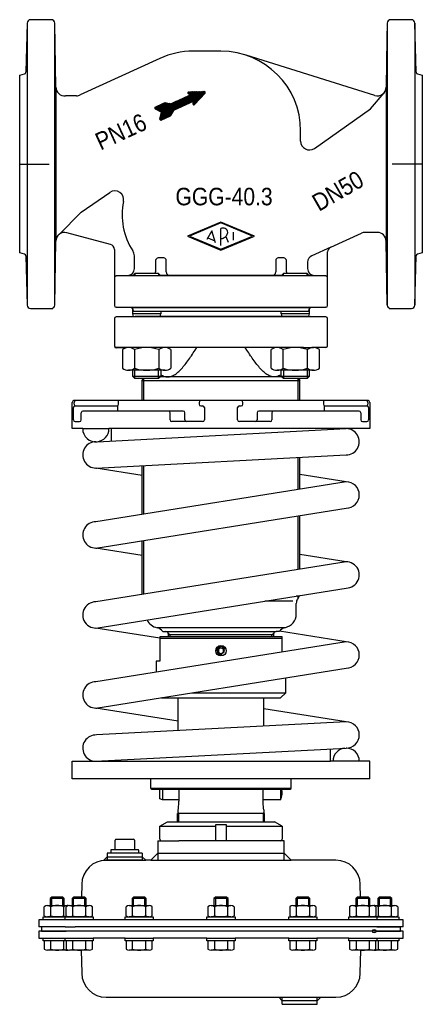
# Model space of a CAD drawing. Extents: x 300 to 530, y 717 to 1279.
import ezdxf
from ezdxf.enums import TextEntityAlignment as Align

# ---------------------------------------------------------------- set-up
doc = ezdxf.new("R2010")
doc.units = 0
doc.layers.get('0').update_dxf_attribs({"linetype": 'CONTINUOUS'})

# ---------------------------------------------------------------- blocks, each defined once
blk = doc.blocks.new('*X0')
at = {"color": 7}
for p, q in [((403.51, 1234.82), (396, 1237.6)), ((403.62, 1234.94), (396.2, 1237.69)), ((403.73, 1235.06), (396.59, 1237.71)), ((403.84, 1235.18), (396.99, 1237.72)), ((403.95, 1235.3), (397.39, 1237.73)), ((404.06, 1235.42), (397.79, 1237.74)), ((404.17, 1235.54), (398.19, 1237.75)), ((404.28, 1235.66), (398.6, 1237.76)), ((404.38, 1235.78), (399, 1237.77)), ((404.49, 1235.9), (399.4, 1237.79)), ((404.6, 1236.02), (399.8, 1237.8)), ((404.71, 1236.14), (400.2, 1237.81)), ((404.82, 1236.26), (400.6, 1237.82)), ((404.93, 1236.38), (401, 1237.83)), ((405.04, 1236.5), (401.4, 1237.84)), ((405.15, 1236.61), (401.81, 1237.85)), ((405.25, 1236.73), (402.21, 1237.86)), ((405.36, 1236.85), (402.61, 1237.88)), ((405.47, 1236.97), (403.01, 1237.89)), ((405.58, 1237.09), (403.41, 1237.9)), ((405.67, 1237.22), (403.81, 1237.91)), ((405.72, 1237.36), (404.21, 1237.92)), ((405.72, 1237.52), (404.61, 1237.93)), ((405.66, 1237.71), (405.02, 1237.94)), ((393.73, 1229.97), (388.43, 1231.93)), ((393.92, 1230.06), (388.62, 1232.02)), ((394.11, 1230.15), (388.81, 1232.11)), ((394.31, 1230.23), (389, 1232.2)), ((394.5, 1230.32), (389.2, 1232.29)), ((394.69, 1230.41), (389.39, 1232.38)), ((394.89, 1230.5), (389.58, 1232.47)), ((395.08, 1230.59), (389.77, 1232.55)), ((395.27, 1230.68), (389.97, 1232.64)), ((395.46, 1230.76), (390.16, 1232.73)), ((395.66, 1230.85), (390.35, 1232.82)), ((395.85, 1230.94), (390.55, 1232.91)), ((396.04, 1231.03), (390.74, 1233)), ((396.24, 1231.12), (390.93, 1233.09)), ((396.43, 1231.21), (391.12, 1233.17)), ((396.62, 1231.3), (391.32, 1233.26)), ((396.81, 1231.38), (391.51, 1233.35)), ((397.01, 1231.47), (391.7, 1233.44)), ((397.2, 1231.56), (391.9, 1233.53)), ((397.39, 1231.65), (392.09, 1233.62)), ((397.58, 1231.74), (392.28, 1233.7)), ((397.78, 1231.83), (392.47, 1233.79)), ((397.97, 1231.92), (392.67, 1233.88)), ((398.16, 1232), (392.86, 1233.97)), ((398.36, 1232.09), (393.05, 1234.06)), ((398.55, 1232.18), (393.24, 1234.15)), ((398.74, 1232.27), (393.44, 1234.24)), ((400.68, 1231.71), (393.63, 1234.32)), ((400.79, 1231.83), (393.82, 1234.41)), ((400.9, 1231.95), (394.02, 1234.5)), ((401.01, 1232.07), (394.21, 1234.59)), ((401.12, 1232.19), (394.4, 1234.68)), ((401.23, 1232.31), (394.59, 1234.77)), ((401.34, 1232.43), (394.79, 1234.86)), ((401.45, 1232.55), (394.98, 1234.94)), ((401.56, 1232.67), (395.17, 1235.03)), ((401.66, 1232.79), (395.37, 1235.12)), ((401.77, 1232.91), (395.56, 1235.21)), ((401.88, 1233.03), (395.75, 1235.3)), ((403.19, 1234.46), (395.79, 1237.2)), ((403.3, 1234.58), (395.82, 1237.35)), ((403.08, 1234.34), (395.82, 1237.03)), ((403.4, 1234.7), (395.89, 1237.49)), ((401.99, 1233.15), (395.94, 1235.39)), ((402.97, 1234.22), (395.97, 1236.82)), ((402.1, 1233.26), (396.14, 1235.48)), ((402.21, 1233.38), (396.33, 1235.56)), ((402.86, 1234.1), (396.44, 1236.48)), ((402.32, 1233.5), (396.52, 1235.65)), ((402.43, 1233.62), (396.71, 1235.74)), ((402.53, 1233.74), (396.91, 1235.83)), ((402.75, 1233.98), (396.92, 1236.14)), ((402.64, 1233.86), (397.1, 1235.92)), ((400.36, 1231.35), (398.82, 1231.92)), ((400.47, 1231.47), (398.83, 1232.08)), ((400.58, 1231.59), (398.85, 1232.23)), ((386.46, 1224.98), (376.91, 1228.52)), ((386.54, 1225.11), (376.93, 1228.68)), ((386.38, 1224.85), (376.94, 1228.35)), ((386.63, 1225.24), (377, 1228.81)), ((386.3, 1224.72), (377.1, 1228.13)), ((386.71, 1225.37), (377.11, 1228.93)), ((386.79, 1225.5), (377.29, 1229.02)), ((386.87, 1225.63), (377.48, 1229.11)), ((386.95, 1225.76), (377.68, 1229.2)), ((387.03, 1225.89), (377.87, 1229.29)), ((386.22, 1224.59), (377.99, 1227.64)), ((387.11, 1226.02), (378.06, 1229.38)), ((387.19, 1226.15), (378.25, 1229.47)), ((387.27, 1226.28), (378.45, 1229.55)), ((387.35, 1226.41), (378.64, 1229.64)), ((387.43, 1226.54), (378.83, 1229.73)), ((386.14, 1224.46), (378.92, 1227.14)), ((387.51, 1226.68), (379.03, 1229.82)), ((387.59, 1226.81), (379.22, 1229.91)), ((387.67, 1226.94), (379.41, 1230)), ((387.75, 1227.07), (379.6, 1230.08)), ((387.83, 1227.2), (379.8, 1230.17)), ((386.06, 1224.33), (379.85, 1226.63)), ((387.95, 1227.31), (379.99, 1230.26)), ((388.14, 1227.4), (380.18, 1230.35)), ((388.33, 1227.49), (380.38, 1230.44)), ((388.52, 1227.58), (380.57, 1230.53)), ((388.72, 1227.67), (380.76, 1230.62)), ((388.91, 1227.76), (380.95, 1230.7)), ((389.1, 1227.84), (381.15, 1230.79)), ((389.3, 1227.93), (381.34, 1230.88)), ((389.49, 1228.02), (381.53, 1230.97)), ((389.68, 1228.11), (381.72, 1231.06)), ((389.87, 1228.2), (381.92, 1231.15)), ((390.07, 1228.29), (382.11, 1231.24)), ((390.26, 1228.37), (382.3, 1231.32)), ((390.45, 1228.46), (382.5, 1231.41)), ((390.64, 1228.55), (382.79, 1231.46)), ((390.84, 1228.64), (383.55, 1231.34)), ((391.03, 1228.73), (384.3, 1231.22)), ((391.22, 1228.82), (385.06, 1231.1)), ((391.42, 1228.91), (385.81, 1230.98)), ((391.61, 1228.99), (386.3, 1230.96)), ((391.8, 1229.08), (386.5, 1231.05)), ((391.99, 1229.17), (386.69, 1231.14)), ((392.19, 1229.26), (386.88, 1231.23)), ((392.38, 1229.35), (387.08, 1231.31)), ((392.57, 1229.44), (387.27, 1231.4)), ((392.77, 1229.53), (387.46, 1231.49)), ((392.96, 1229.61), (387.65, 1231.58)), ((393.15, 1229.7), (387.85, 1231.67)), ((393.34, 1229.79), (388.04, 1231.76)), ((393.54, 1229.88), (388.23, 1231.85)), ((399.6, 1230.51), (398.72, 1230.84)), ((399.71, 1230.63), (398.73, 1230.99)), ((399.81, 1230.75), (398.74, 1231.15)), ((399.46, 1230.4), (398.74, 1230.67)), ((399.92, 1230.87), (398.76, 1231.3)), ((400.03, 1230.99), (398.77, 1231.46)), ((400.14, 1231.11), (398.79, 1231.61)), ((400.25, 1231.23), (398.8, 1231.77)), ((399.21, 1230.34), (398.89, 1230.45)), ((380.77, 1221.82), (379.83, 1222.16)), ((380.96, 1221.9), (379.85, 1222.31)), ((380.57, 1221.73), (379.86, 1221.99)), ((381.15, 1221.99), (379.88, 1222.46)), ((381.34, 1222.08), (379.91, 1222.61)), ((381.54, 1222.17), (379.95, 1222.76)), ((381.73, 1222.26), (379.98, 1222.91)), ((381.92, 1222.35), (380.01, 1223.06)), ((380.31, 1221.67), (380.02, 1221.77)), ((382.12, 1222.44), (380.04, 1223.2)), ((382.31, 1222.52), (380.08, 1223.35)), ((382.5, 1222.61), (380.11, 1223.5)), ((382.69, 1222.7), (380.14, 1223.65)), ((382.89, 1222.79), (380.17, 1223.8)), ((383.08, 1222.88), (380.2, 1223.94)), ((383.27, 1222.97), (380.24, 1224.09)), ((383.46, 1223.05), (380.27, 1224.24)), ((383.66, 1223.14), (380.3, 1224.39)), ((383.85, 1223.23), (380.33, 1224.54)), ((384.04, 1223.32), (380.36, 1224.68)), ((384.24, 1223.41), (380.4, 1224.83)), ((384.43, 1223.5), (380.43, 1224.98)), ((384.62, 1223.59), (380.46, 1225.13)), ((384.81, 1223.67), (380.49, 1225.28)), ((385.01, 1223.76), (380.52, 1225.42)), ((385.2, 1223.85), (380.56, 1225.57)), ((385.39, 1223.94), (380.59, 1225.72)), ((385.59, 1224.03), (380.62, 1225.87)), ((385.78, 1224.12), (380.65, 1226.02)), ((385.95, 1224.21), (380.68, 1226.17))]:
    blk.add_line(p, q, dxfattribs=at)
blk = doc.blocks.new('DMA160', base_point=(323.92, 1536.45))
at = {"color": 7}
for p, q in [((379.85, 818.32), (384.22, 820.84)), ((379.85, 818.32), (411.72, 818.32)), ((379.85, 810.84), (379.85, 818.32)), ((384.22, 820.84), (445.22, 820.84)), ((411.72, 809.84), (411.72, 819.34)), ((411.72, 819.34), (417.72, 819.34)), ((417.72, 819.34), (417.72, 809.84)), ((417.72, 818.32), (449.59, 818.32)), ((449.59, 818.32), (445.22, 820.84)), ((449.59, 818.32), (449.59, 810.84)), ((354.22, 804.84), (354.22, 810.34)), ((354.72, 810.84), (364.72, 810.84)), ((365.22, 810.34), (365.22, 804.84)), ((367.22, 804.84), (352.22, 804.84)), ((378.72, 809.84), (380.85, 809.84)), ((378.72, 809.84), (378.72, 798.84)), ((380.85, 809.84), (390.67, 809.84)), ((411.72, 809.84), (390.67, 809.84)), ((417.72, 809.84), (411.72, 809.84)), ((448.59, 809.84), (417.72, 809.84)), ((450.72, 809.84), (448.59, 809.84)), ((450.72, 798.84), (450.72, 809.84)), ((349.72, 800.84), (347.72, 798.84)), ((347.72, 798.84), (349.14, 798.84)), ((369.72, 798.84), (349.14, 798.84)), ((349.14, 798.84), (349.72, 798.84)), ((351.72, 802.84), (349.72, 802.84)), ((349.72, 802.84), (349.72, 798.84)), ((349.72, 800.84), (369.72, 800.84)), ((349.72, 798.84), (369.72, 798.84)), ((351.72, 804.34), (351.72, 802.84)), ((367.72, 802.84), (351.72, 802.84)), ((367.72, 802.84), (367.72, 804.34)), ((369.72, 802.84), (367.72, 802.84)), ((369.72, 802.84), (369.72, 798.84)), ((369.72, 800.84), (371.72, 798.84)), ((369.72, 798.84), (371.72, 798.84)), ((374.72, 798.84), (371.72, 798.84)), ((378.72, 802.84), (374.72, 798.84)), ((374.72, 798.84), (378.72, 798.84)), ((378.72, 802.84), (450.72, 802.84)), ((378.72, 798.84), (450.72, 798.84)), ((454.72, 798.84), (450.72, 802.84)), ((450.72, 798.84), (454.72, 798.84)), ((480.3, 798.84), (454.72, 798.84)), ((335.14, 785.09), (335.01, 777.74)), ((494.43, 777.74), (494.3, 785.09)), ((318.02, 777.74), (317.22, 776.94)), ((325.22, 776.94), (317.22, 776.94)), ((317.22, 776.94), (317.22, 772.95)), ((318.02, 772.95), (318.02, 777.74)), ((324.42, 777.74), (318.02, 777.74)), ((324.42, 772.95), (324.42, 777.74)), ((325.22, 776.94), (324.42, 777.74)), ((325.22, 772.95), (325.22, 776.94)), ((330.55, 777.74), (329.75, 776.94)), ((329.75, 776.94), (329.75, 772.95)), ((337.75, 776.94), (329.75, 776.94)), ((330.55, 772.95), (330.55, 777.74)), ((336.95, 777.74), (330.55, 777.74)), ((336.95, 772.95), (336.95, 777.74)), ((337.75, 776.94), (336.95, 777.74)), ((337.75, 772.95), (337.75, 776.94)), ((364.77, 777.74), (363.97, 776.94)), ((371.97, 776.94), (363.97, 776.94)), ((363.97, 776.94), (363.97, 772.95)), ((364.77, 772.95), (364.77, 777.74)), ((371.17, 777.74), (364.77, 777.74)), ((371.17, 772.95), (371.17, 777.74)), ((371.97, 776.94), (371.17, 777.74)), ((371.97, 772.95), (371.97, 776.94)), ((411.52, 777.74), (410.72, 776.94)), ((410.72, 776.94), (410.72, 772.95)), ((418.72, 776.94), (410.72, 776.94)), ((411.52, 777.74), (411.52, 772.95)), ((417.92, 777.74), (411.52, 777.74)), ((417.92, 777.74), (417.92, 772.95)), ((418.72, 776.94), (417.92, 777.74)), ((418.72, 772.95), (418.72, 776.94)), ((458.27, 777.74), (457.47, 776.94)), ((465.47, 776.94), (457.47, 776.94)), ((457.47, 776.94), (457.47, 772.95)), ((464.67, 777.74), (458.27, 777.74)), ((458.27, 777.74), (458.27, 772.95)), ((465.47, 776.94), (464.67, 777.74)), ((464.67, 777.74), (464.67, 772.95)), ((465.47, 772.95), (465.47, 776.94)), ((492.49, 777.74), (491.69, 776.94)), ((491.69, 776.94), (491.69, 772.95)), ((499.69, 776.94), (491.69, 776.94)), ((492.49, 777.74), (492.49, 772.95)), ((498.89, 777.74), (492.49, 777.74)), ((498.89, 777.74), (498.89, 772.95)), ((499.69, 776.94), (498.89, 777.74)), ((499.69, 772.95), (499.69, 776.94)), ((505.02, 777.74), (504.22, 776.94)), ((512.22, 776.94), (504.22, 776.94)), ((504.22, 776.94), (504.22, 772.95)), ((511.42, 777.74), (505.02, 777.74)), ((505.02, 777.74), (505.02, 772.95)), ((512.22, 776.94), (511.42, 777.74)), ((511.42, 777.74), (511.42, 772.95)), ((512.22, 772.95), (512.22, 776.94)), ((313.71, 767.11), (313.71, 772.28)), ((315.59, 772.95), (317.22, 772.95)), ((317.22, 772.95), (318.02, 772.95)), ((317.47, 767.11), (317.47, 772.28)), ((318.02, 772.95), (324.42, 772.95)), ((324.42, 772.95), (325.22, 772.95)), ((324.97, 767.11), (324.97, 772.28)), ((325.22, 772.95), (326.85, 772.95)), ((326.24, 767.11), (326.24, 772.28)), ((328.12, 772.95), (329.75, 772.95)), ((329.75, 772.95), (330.55, 772.95)), ((329.99, 767.11), (329.99, 772.28)), ((330.55, 772.95), (336.95, 772.95)), ((336.95, 772.95), (337.75, 772.95)), ((337.5, 767.11), (337.5, 772.28)), ((337.75, 772.95), (339.38, 772.95)), ((341.25, 767.11), (341.25, 772.28)), ((360.46, 767.11), (360.46, 772.28)), ((362.34, 772.95), (363.97, 772.95)), ((363.97, 772.95), (364.77, 772.95)), ((364.22, 767.11), (364.22, 772.28)), ((364.77, 772.95), (371.17, 772.95)), ((371.17, 772.95), (371.97, 772.95)), ((371.72, 767.11), (371.72, 772.28)), ((371.97, 772.95), (373.6, 772.95)), ((375.48, 767.11), (375.48, 772.28)), ((407.21, 772.28), (407.21, 767.11)), ((409.09, 772.95), (410.72, 772.95)), ((410.72, 772.95), (411.52, 772.95)), ((410.97, 772.28), (410.97, 767.11)), ((411.52, 772.95), (417.92, 772.95)), ((417.92, 772.95), (418.72, 772.95)), ((418.47, 772.28), (418.47, 767.11)), ((418.72, 772.95), (420.35, 772.95)), ((422.23, 772.28), (422.23, 767.11)), ((453.96, 772.28), (453.96, 767.11)), ((455.84, 772.95), (457.47, 772.95)), ((457.47, 772.95), (458.27, 772.95)), ((457.72, 772.28), (457.72, 767.11)), ((458.27, 772.95), (464.67, 772.95)), ((464.67, 772.95), (465.47, 772.95)), ((465.22, 772.28), (465.22, 767.11)), ((465.47, 772.95), (467.1, 772.95)), ((468.98, 772.28), (468.98, 767.11)), ((488.19, 772.28), (488.19, 767.11)), ((490.06, 772.95), (491.69, 772.95)), ((491.69, 772.95), (492.49, 772.95)), ((491.94, 772.28), (491.94, 767.11)), ((492.49, 772.95), (498.89, 772.95)), ((498.89, 772.95), (499.69, 772.95)), ((499.45, 772.28), (499.45, 767.11)), ((499.69, 772.95), (501.32, 772.95)), ((502.59, 772.95), (504.22, 772.95)), ((503.2, 772.28), (503.2, 767.11)), ((504.22, 772.95), (505.02, 772.95)), ((504.47, 772.28), (504.47, 767.11)), ((505.02, 772.95), (511.42, 772.95)), ((511.42, 772.95), (512.22, 772.95)), ((511.97, 772.28), (511.97, 767.11)), ((512.22, 772.95), (513.85, 772.95)), ((515.73, 772.28), (515.73, 767.11)), ((313.22, 766.45), (313.71, 766.45)), ((313.22, 764.85), (313.22, 766.45)), ((313.71, 766.45), (325.75, 766.45)), ((325.72, 766.45), (315.59, 766.45)), ((331.76, 766.45), (325.72, 766.45)), ((326.85, 766.45), (325.72, 766.45)), ((325.75, 766.45), (326.24, 766.45)), ((325.75, 764.85), (325.75, 766.45)), ((326.24, 766.45), (329.22, 766.45)), ((326.24, 766.45), (328.73, 766.45)), ((339.38, 766.45), (328.12, 766.45)), ((329.22, 766.45), (331.76, 766.45)), ((329.75, 766.45), (329.75, 766.45)), ((330.55, 766.45), (330.55, 766.45)), ((331.76, 766.45), (337.75, 766.45)), ((336.95, 766.45), (336.95, 766.45)), ((337.75, 766.45), (337.75, 766.45)), ((337.75, 766.45), (337.95, 766.45)), ((337.95, 766.45), (341.75, 766.45)), ((337.95, 766.45), (341.25, 766.45)), ((341.75, 766.45), (341.75, 764.85)), ((359.97, 766.45), (360.46, 766.45)), ((359.97, 764.85), (359.97, 766.45)), ((360.46, 766.45), (371.97, 766.45)), ((373.6, 766.45), (362.34, 766.45)), ((363.97, 766.45), (363.97, 766.45)), ((364.77, 766.45), (364.77, 766.45)), ((371.17, 766.45), (371.17, 766.45)), ((371.97, 766.45), (371.97, 766.45)), ((371.97, 766.45), (372.17, 766.45)), ((372.17, 766.45), (375.97, 766.45)), ((372.17, 766.45), (375.48, 766.45)), ((375.97, 766.45), (375.97, 764.85)), ((406.72, 766.45), (410.52, 766.45)), ((406.72, 764.85), (406.72, 766.45)), ((407.21, 766.45), (410.52, 766.45)), ((420.35, 766.45), (409.09, 766.45)), ((410.52, 766.45), (410.72, 766.45)), ((410.72, 766.45), (410.72, 766.45)), ((410.72, 766.45), (422.23, 766.45)), ((411.52, 766.45), (411.52, 766.45)), ((417.92, 766.45), (417.92, 766.45)), ((418.72, 766.45), (418.72, 766.45)), ((422.23, 766.45), (422.72, 766.45)), ((422.72, 766.45), (422.72, 764.85)), ((453.47, 766.45), (457.27, 766.45)), ((453.47, 764.85), (453.47, 766.45)), ((453.96, 766.45), (457.27, 766.45)), ((467.1, 766.45), (455.84, 766.45)), ((457.27, 766.45), (457.47, 766.45)), ((457.47, 766.45), (457.47, 766.45)), ((457.47, 766.45), (468.98, 766.45)), ((458.27, 766.45), (458.27, 766.45)), ((464.67, 766.45), (464.67, 766.45)), ((465.47, 766.45), (465.47, 766.45)), ((468.98, 766.45), (469.47, 766.45)), ((469.47, 766.45), (469.47, 764.85)), ((487.69, 766.45), (491.49, 766.45)), ((487.69, 764.85), (487.69, 766.45)), ((488.19, 766.45), (491.49, 766.45)), ((501.32, 766.45), (490.06, 766.45)), ((491.49, 766.45), (491.69, 766.45)), ((491.69, 766.45), (491.69, 766.45)), ((491.69, 766.45), (500.22, 766.45)), ((492.49, 766.45), (492.49, 766.45)), ((498.89, 766.45), (498.89, 766.45)), ((499.69, 766.45), (499.69, 766.45)), ((503.72, 766.45), (499.69, 766.45)), ((500.22, 766.45), (500.34, 766.45)), ((500.34, 766.45), (500.71, 766.45)), ((500.34, 766.45), (503.2, 766.45)), ((500.71, 766.45), (503.2, 766.45)), ((503.72, 766.45), (502.59, 766.45)), ((503.2, 766.45), (503.69, 766.45)), ((503.69, 766.45), (503.69, 764.85)), ((503.69, 766.45), (515.73, 766.45)), ((514.13, 766.46), (503.72, 766.45)), ((515.73, 766.45), (516.22, 766.45)), ((516.22, 766.45), (516.22, 764.85)), ((315.59, 764.85), (310.72, 764.85)), ((310.72, 764.85), (310.72, 760.84)), ((312.22, 760.84), (310.72, 760.84)), ((325.72, 760.84), (312.22, 760.84)), ((312.22, 760.84), (312.22, 758.34)), ((315.59, 764.85), (313.22, 764.85)), ((512.72, 764.86), (315.59, 764.86)), ((325.72, 764.85), (315.59, 764.85)), ((329.22, 764.85), (325.72, 764.85)), ((331.77, 764.84), (325.72, 764.85)), ((325.72, 760.84), (331.35, 760.84)), ((329.22, 764.85), (325.75, 764.85)), ((341.75, 764.85), (329.22, 764.85)), ((329.75, 764.85), (329.75, 764.84)), ((498.09, 760.84), (331.35, 760.84)), ((337.75, 764.84), (337.75, 764.85)), ((375.97, 764.85), (359.97, 764.85)), ((363.97, 764.85), (363.97, 764.84)), ((371.97, 764.84), (371.97, 764.85)), ((422.72, 764.85), (406.72, 764.85)), ((410.72, 764.85), (410.72, 764.84)), ((418.72, 764.84), (418.72, 764.85)), ((469.47, 764.85), (453.47, 764.85)), ((457.47, 764.85), (457.47, 764.84)), ((465.47, 764.84), (465.47, 764.85)), ((500.22, 764.85), (487.69, 764.85)), ((491.69, 764.85), (491.69, 764.84)), ((503.72, 760.84), (498.09, 760.84)), ((499.69, 764.84), (499.69, 764.85)), ((503.69, 764.85), (500.22, 764.85)), ((503.72, 764.85), (503.69, 764.85)), ((516.22, 764.85), (503.72, 764.85)), ((512.72, 760.85), (503.72, 760.84)), ((503.72, 760.84), (517.22, 760.84)), ((505.02, 760.85), (505.02, 760.84)), ((511.42, 760.85), (511.42, 760.84)), ((512.22, 760.84), (512.22, 760.85)), ((518.72, 764.86), (512.72, 764.86)), ((518.72, 760.85), (512.72, 760.85)), ((517.22, 758.34), (517.22, 760.84)), ((518.72, 760.85), (518.72, 764.86)), ((312.22, 758.34), (310.72, 758.34)), ((310.72, 758.34), (310.72, 754.34)), ((310.72, 754.34), (325.72, 754.34)), ((328.22, 758.34), (312.22, 758.34)), ((312.22, 758.34), (326.22, 758.34)), ((313.22, 752.74), (313.22, 754.34)), ((313.22, 754.34), (325.72, 754.34)), ((325.72, 754.34), (331.77, 754.35)), ((325.72, 754.34), (329.22, 754.34)), ((325.75, 752.74), (325.75, 754.34)), ((325.75, 754.34), (329.22, 754.34)), ((330.72, 758.34), (328.22, 758.34)), ((329.22, 754.34), (341.75, 754.34)), ((329.75, 754.34), (329.75, 754.34)), ((498.72, 758.34), (330.72, 758.34)), ((337.75, 754.34), (337.75, 754.35)), ((341.75, 754.34), (341.75, 752.74)), ((359.97, 754.34), (341.75, 754.34)), ((359.97, 752.74), (359.97, 754.34)), ((359.97, 754.34), (375.97, 754.34)), ((363.97, 754.35), (363.97, 754.34)), ((371.97, 754.34), (371.97, 754.35)), ((375.97, 754.34), (375.97, 752.74)), ((406.72, 754.34), (375.97, 754.34)), ((406.72, 752.74), (406.72, 754.34)), ((406.72, 754.34), (422.72, 754.34)), ((410.72, 754.35), (410.72, 754.34)), ((418.72, 754.34), (418.72, 754.35)), ((422.72, 754.34), (422.72, 752.74)), ((453.47, 754.34), (422.72, 754.34)), ((453.47, 752.74), (453.47, 754.34)), ((453.47, 754.34), (469.47, 754.34)), ((457.47, 754.35), (457.47, 754.34)), ((465.47, 754.34), (465.47, 754.35)), ((469.47, 754.34), (469.47, 752.74)), ((487.69, 754.34), (469.47, 754.34)), ((487.69, 752.74), (487.69, 754.34)), ((487.69, 754.34), (500.22, 754.34)), ((491.69, 754.35), (491.69, 754.34)), ((501.22, 758.34), (498.72, 758.34)), ((499.69, 754.34), (499.69, 754.34)), ((500.22, 754.34), (503.69, 754.34)), ((517.22, 758.34), (501.22, 758.34)), ((503.22, 758.34), (517.22, 758.34)), ((503.69, 754.34), (503.72, 754.34)), ((503.69, 754.34), (503.69, 752.74)), ((503.72, 754.34), (518.72, 754.34)), ((503.72, 754.34), (516.22, 754.34)), ((516.22, 754.34), (516.22, 752.74)), ((518.72, 758.34), (517.22, 758.34)), ((518.72, 754.34), (518.72, 758.34)), ((313.71, 752.74), (313.22, 752.74)), ((325.75, 752.74), (313.71, 752.74)), ((313.71, 752.74), (313.71, 748.11)), ((317.47, 748.11), (317.47, 752.74)), ((324.97, 748.11), (324.97, 752.74)), ((326.24, 752.74), (325.75, 752.74)), ((329.22, 752.74), (326.24, 752.74)), ((326.24, 752.74), (326.24, 748.11)), ((328.73, 752.74), (326.24, 752.74)), ((337.95, 752.74), (329.22, 752.74)), ((337.75, 752.74), (329.22, 752.74)), ((329.99, 748.11), (329.99, 752.74)), ((337.5, 748.11), (337.5, 752.74)), ((337.95, 752.74), (337.75, 752.74)), ((341.75, 752.74), (337.95, 752.74)), ((341.25, 752.74), (337.95, 752.74)), ((341.25, 748.11), (341.25, 752.74)), ((360.46, 752.74), (359.97, 752.74)), ((372.17, 752.74), (360.46, 752.74)), ((371.97, 752.74), (360.46, 752.74)), ((360.46, 752.74), (360.46, 748.11)), ((364.22, 748.11), (364.22, 752.74)), ((371.72, 748.11), (371.72, 752.74)), ((372.17, 752.74), (371.97, 752.74)), ((375.97, 752.74), (372.17, 752.74)), ((375.48, 752.74), (372.17, 752.74)), ((375.48, 748.11), (375.48, 752.74)), ((410.52, 752.74), (406.72, 752.74)), ((410.52, 752.74), (407.21, 752.74)), ((407.21, 752.74), (407.21, 748.11)), ((410.72, 752.74), (410.52, 752.74)), ((422.23, 752.74), (410.72, 752.74)), ((410.97, 752.74), (410.97, 748.11)), ((418.47, 752.74), (418.47, 748.11)), ((422.72, 752.74), (422.23, 752.74)), ((422.23, 748.11), (422.23, 752.74)), ((457.27, 752.74), (453.47, 752.74)), ((457.27, 752.74), (453.96, 752.74)), ((453.96, 752.74), (453.96, 748.11)), ((468.98, 752.74), (457.27, 752.74)), ((457.47, 752.74), (457.27, 752.74)), ((468.98, 752.74), (457.47, 752.74)), ((457.72, 752.74), (457.72, 748.11)), ((465.22, 752.74), (465.22, 748.11)), ((468.98, 748.11), (468.98, 752.74)), ((469.47, 752.74), (468.98, 752.74)), ((491.49, 752.74), (487.69, 752.74)), ((491.49, 752.74), (488.19, 752.74)), ((488.19, 752.74), (488.19, 748.11)), ((491.69, 752.74), (491.49, 752.74)), ((500.22, 752.74), (491.69, 752.74)), ((491.94, 752.74), (491.94, 748.11)), ((499.45, 752.74), (499.45, 748.11)), ((500.34, 752.74), (500.22, 752.74)), ((500.71, 752.74), (500.34, 752.74)), ((503.2, 752.74), (500.34, 752.74)), ((503.2, 752.74), (500.71, 752.74)), ((503.69, 752.74), (503.2, 752.74)), ((503.2, 748.11), (503.2, 752.74)), ((515.73, 752.74), (503.69, 752.74)), ((504.47, 752.74), (504.47, 748.11)), ((511.97, 752.74), (511.97, 748.11)), ((515.73, 748.11), (515.73, 752.74)), ((516.22, 752.74), (515.73, 752.74)), ((326.85, 747.44), (315.59, 747.44)), ((339.38, 747.44), (328.12, 747.44)), ((334.91, 747.5), (335.14, 734.28)), ((373.6, 747.44), (362.34, 747.44)), ((420.35, 747.44), (409.09, 747.44)), ((467.1, 747.44), (455.84, 747.44)), ((501.32, 747.44), (490.06, 747.44)), ((494.3, 734.28), (494.53, 747.5)), ((513.85, 747.44), (502.59, 747.44)), ((349.14, 720.53), (447.72, 720.53)), ((447.72, 720.53), (449.72, 720.53)), ((449.72, 718.53), (447.72, 720.53)), ((449.72, 716.53), (449.72, 720.53)), ((449.72, 720.53), (469.72, 720.53)), ((471.72, 720.53), (469.72, 718.53)), ((469.72, 716.53), (469.72, 720.53)), ((469.72, 720.53), (471.72, 720.53)), ((471.72, 720.53), (480.3, 720.53)), ((469.72, 718.53), (449.72, 718.53)), ((449.72, 716.53), (469.72, 716.53))]:
    blk.add_line(p, q, dxfattribs=at)
blk.add_circle((502.22, 758.34), 1, dxfattribs=at)
for centre, radius, start, end in [((354.72, 810.34), 0.5, 90, 180), ((364.72, 810.34), 0.5, 0, 90), ((380.85, 810.84), 1, 180, 270), ((448.59, 810.84), 1, 270, 0), ((352.22, 804.34), 0.5, 90, 180), ((367.22, 804.34), 0.5, 0, 90), ((349.14, 784.84), 14, 90, 179), ((480.3, 784.84), 14, 1, 90), ((315.59, 769.96), 2.99, 51.0528, 128.9472), ((321.22, 762), 10.94, 69.9474, 110.0526), ((326.85, 769.96), 2.99, 77.7343, 128.9472), ((328.12, 769.96), 2.99, 51.0528, 128.9472), ((333.75, 762), 10.94, 69.9474, 110.0526), ((339.38, 769.96), 2.99, 51.0528, 128.9472), ((362.34, 769.96), 2.99, 51.0528, 128.9472), ((367.97, 762), 10.94, 69.9474, 110.0526), ((373.6, 769.96), 2.99, 51.0528, 128.9472), ((409.09, 769.96), 2.99, 51.0528, 128.9472), ((414.72, 762), 10.94, 69.9474, 110.0526), ((420.35, 769.96), 2.99, 51.0528, 128.9472), ((455.84, 769.96), 2.99, 51.0528, 128.9472), ((461.47, 762), 10.94, 69.9474, 110.0526), ((467.1, 769.96), 2.99, 51.0528, 128.9472), ((490.06, 769.96), 2.99, 51.0528, 128.9472), ((495.69, 762), 10.94, 69.9474, 110.0526), ((501.32, 769.96), 2.99, 51.0528, 128.9472), ((502.59, 769.96), 2.99, 51.0528, 102.2657), ((508.22, 762), 10.94, 69.9474, 110.0526), ((513.85, 769.96), 2.99, 51.0528, 128.9472), ((315.59, 769.43), 2.99, 231.0528, 308.9472), ((321.22, 777.39), 10.94, 249.9474, 290.0526), ((326.85, 769.43), 2.99, 231.0528, 282.2657), ((328.12, 769.43), 2.99, 231.0528, 308.9472), ((333.75, 777.39), 10.94, 249.9474, 290.0526), ((339.38, 769.43), 2.99, 231.0528, 308.9472), ((362.34, 769.43), 2.99, 231.0528, 308.9472), ((367.97, 777.39), 10.94, 249.9474, 290.0526), ((373.6, 769.43), 2.99, 231.0528, 308.9472), ((409.09, 769.43), 2.99, 231.0528, 308.9472), ((414.72, 777.39), 10.94, 249.9474, 290.0526), ((420.35, 769.43), 2.99, 231.0528, 308.9472), ((455.84, 769.43), 2.99, 231.0528, 308.9472), ((461.47, 777.39), 10.94, 249.9474, 290.0526), ((467.1, 769.43), 2.99, 231.0528, 308.9472), ((490.06, 769.43), 2.99, 231.0528, 308.9472), ((495.69, 777.39), 10.94, 249.9474, 290.0526), ((501.32, 769.43), 2.99, 231.0528, 308.9472), ((502.59, 769.43), 2.99, 257.7343, 308.9472), ((508.22, 777.39), 10.94, 249.9474, 268.2442), ((508.22, 777.39), 10.94, 271.8972, 290.0526), ((513.85, 769.43), 2.99, 231.0528, 265.0561), ((513.85, 769.43), 2.99, 274.9439, 275.3162), ((513.85, 769.43), 2.99, 275.3162, 308.9472), ((315.59, 750.43), 2.99, 231.0528, 308.9472), ((321.22, 758.39), 10.94, 249.9474, 290.0526), ((326.85, 750.43), 2.99, 231.0528, 282.2657), ((328.12, 750.43), 2.99, 231.0528, 308.9472), ((333.75, 758.39), 10.94, 249.9474, 290.0526), ((339.38, 750.43), 2.99, 231.0528, 308.9472), ((362.34, 750.43), 2.99, 231.0528, 308.9472), ((367.97, 758.39), 10.94, 249.9474, 290.0526), ((373.6, 750.43), 2.99, 231.0528, 308.9472), ((409.09, 750.43), 2.99, 231.0528, 308.9472), ((414.72, 758.39), 10.94, 249.9474, 290.0526), ((420.35, 750.43), 2.99, 231.0528, 308.9472), ((455.84, 750.43), 2.99, 231.0528, 308.9472), ((461.47, 758.39), 10.94, 249.9474, 290.0526), ((467.1, 750.43), 2.99, 231.0528, 308.9472), ((490.06, 750.43), 2.99, 231.0528, 308.9472), ((495.69, 758.39), 10.94, 249.9474, 290.0526), ((501.32, 750.43), 2.99, 231.0528, 308.9472), ((502.59, 750.43), 2.99, 257.7343, 308.9472), ((508.22, 758.39), 10.94, 249.9474, 290.0526), ((513.85, 750.43), 2.99, 231.0528, 308.9472), ((349.14, 734.53), 14, 181, 270), ((480.3, 734.53), 14, 270, 359)]:
    blk.add_arc(centre, radius, start, end, dxfattribs=at)

msp = doc.modelspace()

# ---------------------------------------------------------------- linework, layer by layer
at = {"color": 7}
for p, q in [((303.98, 1277.08), (303.24, 1248.97)), ((303.98, 1277.08), (303.98, 1115.98)), ((318.56, 1279.03), (305.98, 1279.03)), ((319.75, 1115.99), (319.75, 1277.06)), ((320.39, 1240.53), (319.75, 1277.06)), ((509.69, 1277.06), (509.53, 1268.03)), ((509.69, 1277.06), (509.69, 1115.99)), ((523.47, 1279.03), (510.88, 1279.03)), ((525.46, 1277.08), (525.46, 1115.98)), ((526.2, 1248.97), (525.46, 1277.08)), ((509.53, 1268.03), (509.05, 1240.53)), ((414.72, 1261.03), (398.72, 1261.03)), ((379.73, 1256.88), (334.3, 1236.02)), ((502.56, 1235.76), (429.16, 1258.68)), ((299.72, 1247.29), (302.5, 1248.03)), ((526.94, 1248.03), (529.72, 1247.29)), ((320.39, 1240.53), (320.39, 1152.53)), ((396.28, 1237.7), (405.21, 1237.95)), ((509.05, 1240.53), (509.05, 1152.53)), ((332.22, 1235.56), (325.97, 1235.56)), ((386.35, 1230.98), (397.19, 1235.96)), ((398.86, 1232.32), (388.02, 1227.35)), ((397.19, 1235.96), (396.01, 1236.79)), ((398.86, 1232.32), (398.72, 1230.88)), ((405.6, 1237.11), (399.58, 1230.5)), ((500.09, 1228.03), (507.88, 1237.31)), ((507.88, 1237.31), (507.88, 1237.31)), ((377.17, 1228.09), (380.69, 1226.18)), ((377.2, 1228.98), (382.52, 1231.42)), ((382.8, 1231.46), (386.06, 1230.94)), ((386.07, 1224.34), (387.8, 1227.16)), ((468.1, 1205.51), (500.09, 1228.03)), ((379.84, 1222.27), (380.69, 1226.18)), ((380.54, 1221.71), (385.85, 1224.15)), ((460.22, 1209.6), (460.22, 1215.53)), ((334.87, 1169.04), (351.28, 1180.32)), ((334.87, 1169.04), (322.21, 1156.39)), ((414.72, 1163.39), (395.52, 1155.39)), ((414.72, 1162.89), (396.72, 1155.39)), ((414.48, 1159.11), (414.48, 1150.07)), ((433.92, 1155.39), (414.72, 1163.39)), ((432.72, 1155.39), (414.72, 1162.89)), ((351.59, 1150.69), (326.72, 1157.35)), ((395.52, 1155.39), (414.72, 1147.39)), ((396.72, 1155.39), (414.72, 1147.89)), ((409.44, 1158.42), (406.62, 1153.54)), ((407.12, 1154.42), (411.19, 1152.72)), ((411.58, 1151.47), (409.4, 1158.43)), ((414.72, 1147.89), (432.72, 1155.39)), ((414.72, 1147.39), (433.92, 1155.39)), ((417.41, 1155.25), (418.8, 1151.87)), ((421.7, 1157.71), (421.7, 1153.07)), ((477.39, 1149.11), (495, 1157.08)), ((504.05, 1157.53), (497.06, 1157.53)), ((319.75, 1115.99), (320.39, 1152.53)), ((353.81, 1147.79), (353.81, 1115.78)), ((477.39, 1149.11), (466.57, 1144.21)), ((509.69, 1115.99), (509.05, 1152.53)), ((302.5, 1145.03), (299.72, 1145.77)), ((303.24, 1144.09), (303.98, 1115.98)), ((365.22, 1136.84), (365.22, 1144.16)), ((381.99, 1142.89), (378.86, 1142.89)), ((450.58, 1142.89), (447.45, 1142.89)), ((475.63, 1115.78), (475.63, 1146.38)), ((475.63, 1132.64), (475.63, 1146.38)), ((525.46, 1115.98), (526.2, 1144.09)), ((529.72, 1145.77), (526.94, 1145.03)), ((377.36, 1141.39), (377.36, 1134.89)), ((383.49, 1134.89), (383.49, 1141.39)), ((445.95, 1141.39), (445.95, 1134.89)), ((452.08, 1134.89), (452.08, 1141.39)), ((464.22, 1140.56), (464.22, 1136.84)), ((354.79, 1132.67), (363.27, 1132.89)), ((474.65, 1132.67), (354.79, 1132.67)), ((364.45, 1132.89), (363.27, 1132.89)), ((365.54, 1133.99), (364.29, 1132.74)), ((380.29, 1132.74), (364.29, 1132.74)), ((379.04, 1133.99), (365.54, 1133.99)), ((365.54, 1133.99), (365.54, 1132.74)), ((380.29, 1132.74), (379.04, 1133.99)), ((379.04, 1133.99), (379.04, 1132.74)), ((449.3, 1132.89), (380.14, 1132.89)), ((450.4, 1133.99), (449.15, 1132.74)), ((465.15, 1132.74), (449.15, 1132.74)), ((463.9, 1133.99), (450.4, 1133.99)), ((450.4, 1132.74), (450.4, 1133.99)), ((465.15, 1132.74), (463.9, 1133.99)), ((463.9, 1132.74), (463.9, 1133.99)), ((466.17, 1132.89), (464.99, 1132.89)), ((466.17, 1132.89), (474.65, 1132.67)), ((305.98, 1114.03), (318.56, 1114.03)), ((363.46, 1114.55), (354.79, 1114.78)), ((354.79, 1114.78), (474.65, 1114.78)), ((363.46, 1114.55), (465.98, 1114.55)), ((364.31, 1114.04), (364.29, 1113.99)), ((364.29, 1113.99), (364.33, 1113.99)), ((364.29, 1110.99), (364.29, 1113.99)), ((364.74, 1112.53), (364.4, 1113.81)), ((465.04, 1113.81), (464.7, 1112.53)), ((465.11, 1113.99), (465.15, 1113.99)), ((465.15, 1113.99), (465.13, 1114.04)), ((465.15, 1113.99), (465.15, 1110.99)), ((474.65, 1114.78), (465.98, 1114.55)), ((467.97, 1114.6), (465.98, 1114.55)), ((510.88, 1114.03), (523.47, 1114.03)), ((353.8, 1108.24), (353.8, 1092.77)), ((365.72, 1109.53), (354.78, 1109.24)), ((474.66, 1109.24), (354.78, 1109.24)), ((380.29, 1110.99), (364.29, 1110.99)), ((364.67, 1109.5), (364.29, 1110.99)), ((364.74, 1112.53), (464.7, 1112.53)), ((463.72, 1109.53), (365.72, 1109.53)), ((379.93, 1109.53), (380.29, 1110.99)), ((380.29, 1112.53), (380.29, 1110.99)), ((449.15, 1110.99), (449.15, 1112.53)), ((449.15, 1110.99), (449.51, 1109.53)), ((465.15, 1110.99), (449.15, 1110.99)), ((464.78, 1109.5), (463.72, 1109.53)), ((465.15, 1110.99), (464.78, 1109.5)), ((464.78, 1109.5), (465.72, 1109.48)), ((474.66, 1109.24), (465.72, 1109.48)), ((475.64, 1092.77), (475.64, 1108.24)), ((353.8, 1092.77), (353.8, 1092.5)), ((461.8, 1091.77), (354.78, 1091.77)), ((360.61, 1091.62), (354.78, 1091.77)), ((359.94, 1091.41), (354.78, 1091.5)), ((461.8, 1091.77), (467.54, 1091.77)), ((474.66, 1091.77), (467.54, 1091.77)), ((474.66, 1091.77), (468.83, 1091.62)), ((358.44, 1090.55), (358.44, 1079.99)), ((365.37, 1090.55), (365.37, 1079.99)), ((379.22, 1090.55), (379.22, 1079.99)), ((386.15, 1090.55), (386.15, 1079.99)), ((443.29, 1079.99), (443.29, 1090.55)), ((450.22, 1079.99), (450.22, 1090.55)), ((464.07, 1079.99), (464.07, 1090.55)), ((471, 1079.99), (471, 1090.55)), ((382.69, 1078.77), (361.9, 1078.77)), ((364.29, 1075.24), (364.29, 1078.77)), ((365.54, 1073.99), (364.29, 1075.24)), ((380.29, 1075.24), (364.29, 1075.24)), ((365.54, 1073.99), (365.54, 1078.77)), ((379.04, 1073.99), (379.04, 1078.77)), ((380.29, 1075.24), (379.04, 1073.99)), ((449.45, 1074.93), (379.99, 1074.93)), ((380.29, 1078.77), (380.29, 1075.24)), ((467.54, 1078.77), (446.75, 1078.77)), ((449.15, 1075.24), (449.15, 1078.77)), ((465.15, 1075.24), (449.15, 1075.24)), ((450.4, 1073.99), (449.15, 1075.24)), ((450.4, 1078.77), (450.4, 1073.99)), ((463.9, 1078.77), (463.9, 1073.99)), ((465.15, 1075.24), (463.9, 1073.99)), ((465.15, 1078.77), (465.15, 1075.24)), ((379.04, 1073.99), (365.54, 1073.99)), ((369.72, 1072.91), (459.72, 1072.91)), ((369.72, 1061.4), (369.72, 1072.91)), ((370.67, 1061.4), (370.67, 1073.99)), ((463.9, 1073.99), (450.4, 1073.99)), ((458.77, 1061.4), (458.77, 1073.99)), ((459.72, 1061.4), (459.72, 1072.91)), ((459.72, 1061.4), (459.72, 1072.9)), ((329.72, 1045.4), (329.72, 1060.4)), ((498.72, 1061.4), (330.72, 1061.4)), ((330.83, 1059.4), (330.83, 1060.4)), ((331.39, 1058.4), (355.21, 1058.4)), ((355.67, 1058.51), (355.67, 1055.4)), ((356.21, 1059.4), (356.21, 1061.4)), ((402.22, 1060.4), (402.22, 1059.4)), ((403.22, 1058.4), (404.22, 1058.4)), ((425.22, 1058.4), (426.22, 1058.4)), ((427.22, 1059.4), (427.22, 1060.4)), ((473.23, 1061.4), (473.23, 1059.4)), ((473.77, 1055.4), (473.77, 1058.51)), ((474.23, 1058.4), (498.19, 1058.4)), ((498.62, 1060.4), (498.62, 1059.4)), ((499.72, 1060.4), (499.72, 1045.4)), ((330.39, 1050.4), (330.39, 1057.4)), ((334.85, 1050.4), (334.85, 1054.4)), ((355.67, 1055.4), (335.85, 1055.4)), ((383.72, 1055.4), (355.67, 1055.4)), ((393.13, 1055.4), (383.72, 1055.4)), ((385.65, 1050.4), (385.65, 1054.4)), ((394.13, 1050.4), (394.13, 1054.4)), ((405.22, 1057.4), (405.22, 1050.4)), ((424.22, 1050.4), (424.22, 1057.4)), ((435.31, 1054.4), (435.31, 1050.4)), ((444.79, 1055.4), (436.31, 1055.4)), ((443.79, 1054.4), (443.79, 1050.4)), ((473.77, 1055.4), (444.79, 1055.4)), ((493.59, 1055.4), (473.77, 1055.4)), ((494.59, 1054.4), (494.59, 1050.4)), ((499.05, 1057.4), (499.05, 1050.4)), ((331.39, 1049.4), (333.85, 1049.4)), ((404.22, 1049.4), (386.65, 1049.4)), ((442.79, 1049.4), (425.22, 1049.4)), ((495.59, 1049.4), (498.05, 1049.4)), ((335.72, 1045.4), (329.72, 1045.4)), ((335.72, 1045.4), (350.72, 1045.4)), ((344, 1037.94), (486.23, 1045.4)), ((352.22, 1045.4), (350.72, 1045.4)), ((477.22, 1045.4), (352.22, 1045.4)), ((352.22, 1038.37), (352.22, 1045.4)), ((477.22, 1045.4), (477.22, 1044.92)), ((486.23, 1045.4), (477.22, 1045.4)), ((499.72, 1045.4), (486.23, 1045.4)), ((343.21, 1037.9), (343.23, 1037.9)), ((343.23, 1037.9), (344, 1037.94)), ((343.21, 1022.9), (486.21, 1030.4)), ((369.72, 996.42), (369.72, 1024.29)), ((370.67, 996.57), (370.67, 1024.34)), ((458.77, 1010.65), (458.77, 1028.96)), ((459.72, 1010.8), (459.72, 1029.01)), ((369.72, 1018.66), (343.21, 1022.9)), ((486.23, 1015.04), (459.72, 1019.28)), ((486.23, 1015.04), (343.23, 992.18)), ((343.21, 977.18), (486.21, 1000.04)), ((458.77, 964.94), (458.77, 995.65)), ((459.72, 965.09), (459.72, 995.8)), ((369.72, 950.7), (369.72, 981.42)), ((370.67, 950.85), (370.67, 981.57)), ((369.72, 972.94), (343.21, 977.18)), ((486.23, 969.32), (459.72, 973.56)), ((486.23, 969.32), (343.23, 946.47)), ((343.21, 931.47), (486.21, 954.32)), ((455.78, 946.9), (439.74, 946.9)), ((459.37, 949.75), (457.58, 949.75)), ((457.72, 939.54), (457.72, 945.56)), ((459.55, 950.06), (458.39, 948.06)), ((458.39, 948.06), (458.39, 948.06)), ((458.77, 948.71), (458.77, 949.94)), ((379.72, 925.63), (343.21, 931.47)), ((451.26, 931.69), (378.18, 931.69)), ((381.4, 929.53), (383.22, 929.53)), ((383.22, 929.53), (446.22, 929.53)), ((384.61, 928.59), (385.67, 927.53)), ((443.77, 927.53), (444.83, 928.59)), ((448.04, 929.53), (446.22, 929.53)), ((486.23, 923.61), (448.16, 929.69)), ((486.23, 923.61), (343.23, 900.75)), ((445.77, 926.53), (379.72, 926.53)), ((379.72, 926.53), (379.72, 912.53)), ((449.72, 925.53), (379.72, 925.53)), ((384.72, 926.53), (384.72, 928.03)), ((444.72, 927.53), (384.72, 927.53)), ((385.67, 926.53), (385.67, 927.53)), ((443.77, 926.53), (443.77, 927.53)), ((444.72, 928.03), (444.72, 927.53)), ((444.72, 927.53), (444.72, 926.53)), ((449.72, 926.53), (445.77, 926.53)), ((449.72, 917.77), (449.72, 926.53)), ((414.72, 920.26), (413.22, 919.39)), ((413.22, 919.39), (413.22, 917.66)), ((413.22, 917.66), (414.72, 916.8)), ((416.22, 919.39), (414.72, 920.26)), ((414.72, 916.8), (416.22, 917.66)), ((416.22, 917.66), (416.22, 919.39)), ((377.72, 912.53), (377.72, 906.27)), ((379.72, 912.53), (377.72, 912.53)), ((343.21, 885.75), (486.21, 908.61)), ((451.72, 894.53), (451.72, 903.1)), ((398.12, 894.53), (451.72, 894.53)), ((451.72, 894.53), (448.72, 891.53)), ((380.53, 891.72), (380.72, 891.53)), ((380.72, 891.53), (448.72, 891.53)), ((390.22, 872.84), (390.22, 891.53)), ((439.22, 875.42), (439.22, 891.53)), ((390.22, 878.24), (343.21, 885.75)), ((486.23, 877.9), (439.22, 885.41)), ((486.23, 877.9), (343.61, 870.39)), ((343.02, 855.4), (486.21, 862.9)), ((477.22, 855.4), (477.22, 862.42)), ((486.61, 862.89), (486.21, 862.91)), ((329.72, 845.4), (329.72, 855.4)), ((329.72, 855.4), (352.22, 855.4)), ((352.22, 855.4), (352.22, 855.88)), ((352.22, 855.4), (477.22, 855.4)), ((499.72, 855.4), (477.22, 855.4)), ((499.72, 845.4), (499.72, 855.4)), ((499.72, 845.4), (329.72, 845.4)), ((374.72, 839.9), (374.72, 845.4)), ((454.72, 839.9), (454.72, 845.4)), ((374.72, 839.9), (375.22, 839.4)), ((454.72, 839.9), (374.72, 839.9)), ((375.22, 839.4), (454.22, 839.4)), ((379.72, 833.82), (379.72, 839.4)), ((381.32, 839.4), (381.32, 833.4)), ((390.68, 839.4), (390.68, 832.6)), ((438.76, 832.6), (438.76, 839.4)), ((448.72, 839.4), (448.72, 833.4)), ((454.22, 839.4), (454.72, 839.9)), ((381.32, 833.4), (379.72, 833.82)), ((390.68, 833.4), (381.32, 833.4)), ((448.72, 833.4), (438.76, 833.4)), ((390.22, 825.6), (390.22, 827.6)), ((439.22, 827.6), (439.22, 825.6)), ((389.82, 820.84), (389.82, 825.6)), ((439.62, 825.6), (389.82, 825.6)), ((390.67, 825.6), (390.22, 826.05)), ((390.67, 820.84), (390.67, 825.6)), ((439.22, 826.05), (438.77, 825.6)), ((438.77, 825.6), (438.77, 820.84)), ((439.62, 820.84), (439.62, 825.6))]:
    msp.add_line(p, q, dxfattribs=at)
at = {"color": 1}
for p, q in [((299.72, 1196.53), (299.72, 1247.29)), ((529.72, 1247.29), (529.72, 1196.53)), ((299.72, 1145.77), (299.72, 1196.53)), ((299.72, 1196.53), (316.64, 1196.53)), ((529.72, 1196.53), (512.58, 1196.53)), ((529.72, 1196.53), (529.72, 1145.77))]:
    msp.add_line(p, q, dxfattribs=at)
at = {"color": 7}
for points in [[(380.29, 1076.28, 0.05813), (382.3, 1075.28, 0.081656), (384.31, 1074.93), (385.36, 1075.03, 0.075295), (387.44, 1075.76, 0.050995), (389.52, 1077.14, 0.032956), (391.61, 1079.06, 0.021194), (393.69, 1081.42, 0.013428), (395.77, 1084.13, 0.007947), (397.86, 1087.09, 0.003698), (399.94, 1090.19), (400.98, 1091.77)], [(449.15, 1076.28, -0.05813), (447.14, 1075.28, -0.081656), (445.13, 1074.93), (444.08, 1075.03, -0.075295), (442, 1075.76, -0.050995), (439.92, 1077.14, -0.032956), (437.83, 1079.06, -0.021194), (435.75, 1081.42, -0.013428), (433.67, 1084.13, -0.007947), (431.58, 1087.09, -0.003698), (429.5, 1090.19), (428.46, 1091.77)], [(390.22, 827.6, 0.014289), (390.36, 828.17), (390.43, 828.55, 0.019106), (390.5, 829.3), (390.52, 829.68, 0.000239), (390.6, 831.24), (390.64, 831.92), (390.68, 832.6)], [(439.22, 827.6, -0.014289), (439.08, 828.17), (439.01, 828.55, -0.019106), (438.94, 829.3), (438.92, 829.68, -0.000239), (438.84, 831.24), (438.8, 831.92), (438.76, 832.6)]]:
    msp.add_lwpolyline(points, format="xyb", dxfattribs=at)
for radius in [3, 1.73]:
    msp.add_circle((414.72, 918.53), radius, dxfattribs=at)
for centre, radius, start, end in [((305.98, 1277.03), 2, 90, 178.5), ((317.75, 1277.03), 2, 1, 90), ((511.69, 1277.03), 2, 90, 179), ((523.47, 1277.03), 2, 1.5, 90), ((398.72, 1215.53), 45.5, 90, 114.6626), ((414.72, 1215.53), 45.5, 0, 90), ((302.24, 1249), 1, 285, 358.5), ((527.2, 1249), 1, 181.5, 255), ((325.39, 1240.53), 5, 180, 276.6011), ((396.29, 1237.2), 0.5, 91.6069, 234.8377), ((405.23, 1237.45), 0.5, 317.7182, 91.6069), ((504.05, 1240.53), 5, 252.6575, 0), ((332.22, 1240.56), 5, 270, 294.6626), ((377.41, 1228.53), 0.5, 114.6626, 241.5325), ((382.72, 1230.97), 0.5, 80.9725, 114.6626), ((386.14, 1231.44), 0.5, 260.9725, 294.6626), ((388.23, 1226.89), 0.5, 114.6626, 148.3526), ((399.22, 1230.84), 0.5, 174.4874, 317.7182), ((380.33, 1222.17), 0.5, 167.7927, 294.6626), ((385.65, 1224.61), 0.5, 294.6626, 328.3526), ((465.22, 1209.6), 5, 180, 305.144), ((354.11, 1176.2), 5, 348.2253, 124.4969), ((395.72, 1167.53), 37.5, 168.2253, 213.3535), ((415.31, 1159.11), 0.824, 99.0889, 180), ((415.71, 1156.57), 3.4, 53.2337, 99.0889), ((416.54, 1157.62), 2.06, 337.805, 54.2033), ((325.39, 1152.53), 5, 74.5491, 180), ((414.38, 1157.95), 4.02, 271.4242, 286.0687), ((414.14, 1158.49), 4.61, 287.1079, 315.2664), ((414.08, 1158.55), 4.69, 315.269, 338.6761), ((497.06, 1152.53), 5, 90, 114.3625), ((504.05, 1152.53), 5, 0, 90), ((350.81, 1147.79), 3, 0, 75), ((478.63, 1146.38), 3, 114.3625, 180), ((302.24, 1144.06), 1, 1.5, 75), ((360.22, 1144.16), 5, 0, 33.3535), ((378.86, 1141.39), 1.5, 90, 180), ((381.99, 1141.39), 1.5, 0, 90), ((447.45, 1141.39), 1.5, 90, 180), ((450.58, 1141.39), 1.5, 0, 90), ((468.22, 1140.56), 4, 114.3625, 180), ((527.2, 1144.06), 1, 105, 178.5), ((361.22, 1136.84), 4, 271.5, 0), ((468.22, 1136.84), 4, 180, 268.5), ((354.81, 1131.67), 1, 91.5, 180), ((375.36, 1134.89), 2, 333.1027, 0), ((385.49, 1134.89), 2, 180, 270), ((443.95, 1134.89), 2, 270, 0), ((454.08, 1134.89), 2, 180, 206.8973), ((474.63, 1131.67), 1, 0, 88.5), ((305.98, 1116.03), 2, 181.5, 270), ((317.75, 1116.03), 2, 270, 359), ((354.81, 1115.78), 1, 180, 268.5), ((363.44, 1113.55), 1, 15, 88.5), ((363.44, 1113.55), 1, 29.3671, 88.5), ((466.01, 1113.55), 1, 91.5, 165), ((466.01, 1113.55), 1, 91.5, 150.6329), ((474.63, 1115.78), 1, 271.5, 0), ((511.69, 1116.03), 2, 181, 270), ((523.47, 1116.03), 2, 270, 358.5), ((354.8, 1108.24), 1, 91.5, 180), ((474.64, 1108.24), 1, 0, 88.5), ((354.8, 1092.77), 1, 180, 268.5), ((354.8, 1092.5), 1, 180, 269), ((361.9, 1086.26), 5.51, 51.0528, 128.9472), ((372.29, 1071.56), 20.21, 69.9474, 110.0526), ((382.69, 1086.26), 5.51, 51.0528, 128.9472), ((446.75, 1086.26), 5.51, 51.0528, 128.9472), ((457.15, 1071.56), 20.21, 69.9474, 110.0526), ((467.54, 1086.26), 5.51, 51.0528, 128.9472), ((474.64, 1092.77), 1, 271.5, 0), ((361.9, 1084.28), 5.51, 231.0528, 308.9472), ((372.29, 1098.98), 20.21, 249.9474, 290.0526), ((382.69, 1084.28), 5.51, 231.0528, 308.9472), ((446.75, 1084.28), 5.51, 231.0528, 308.9472), ((457.15, 1098.98), 20.21, 249.9474, 290.0526), ((467.54, 1084.28), 5.51, 231.0528, 308.9472), ((365.93, 1076.18), 5, 319.247, 334.0098), ((463.51, 1076.18), 5, 205.9902, 220.753), ((330.72, 1060.4), 1, 90, 180), ((331.39, 1057.4), 1, 90, 180), ((331.83, 1060.4), 1, 90, 180), ((331.83, 1059.4), 1, 180, 270), ((355.21, 1059.4), 1, 270, 0), ((403.22, 1060.4), 1, 90, 180), ((403.22, 1059.4), 1, 180, 270), ((404.22, 1057.4), 1, 0, 90), ((425.22, 1057.4), 1, 90, 180), ((426.22, 1060.4), 1, 0, 90), ((426.22, 1059.4), 1, 270, 0), ((474.23, 1059.4), 1, 180, 270), ((497.62, 1060.4), 1, 0, 90), ((497.62, 1059.4), 1, 270, 0), ((498.12, 1057.46), 0.935, 355.8884, 85.8884), ((498.72, 1060.4), 1, 0, 90), ((335.85, 1054.4), 1, 90, 180), ((384.65, 1054.4), 1, 0, 90), ((393.13, 1054.4), 1, 0, 90), ((436.31, 1054.4), 1, 90, 180), ((444.79, 1054.4), 1, 90, 180), ((493.59, 1054.4), 1, 0, 90), ((331.39, 1050.4), 1, 180, 270), ((333.85, 1050.4), 1, 270, 0), ((386.65, 1050.4), 1, 180, 270), ((395.13, 1050.4), 1, 180, 270), ((404.22, 1050.4), 1, 270, 0), ((425.22, 1050.4), 1, 180, 270), ((434.31, 1050.4), 1, 270, 0), ((442.79, 1050.4), 1, 270, 0), ((495.59, 1050.4), 1, 180, 270), ((498.05, 1050.4), 1, 270, 0), ((343.22, 1045.4), 7.5, 180, 275.9513), ((343.22, 1045.4), 7.5, 275.9513, 0), ((486.22, 1037.9), 7.5, 89.9485, 96.056), ((486.22, 1037.9), 7.5, 269.9476, 89.9481), ((343.22, 1030.4), 7.5, 89.9476, 269.9476), ((343.22, 1030.4), 7.5, 269.9476, 276.0569), ((486.22, 1007.54), 7.5, 89.9476, 108.2151), ((486.22, 1007.54), 7.5, 269.9476, 89.9476), ((343.22, 984.68), 7.5, 89.9476, 269.9476), ((343.22, 984.68), 7.5, 269.9476, 288.2151), ((486.22, 961.82), 7.5, 269.9476, 108.2151), ((343.22, 938.97), 7.5, 89.9476, 288.2151), ((462.72, 945.56), 5, 150, 180), ((462.72, 945.56), 5, 150, 180), ((449.72, 939.54), 8, 281.0875, 0), ((379.72, 939.54), 8, 205.0955, 258.9125), ((377.22, 926.78), 5, 33.3488, 78.9125), ((383.22, 928.03), 1.5, 0, 90), ((383.22, 928.03), 1.5, 0, 90), ((446.22, 928.03), 1.5, 90, 180), ((446.22, 928.03), 1.5, 90, 180), ((452.22, 926.78), 5, 101.0875, 146.6512), ((486.22, 916.11), 7.5, 89.9476, 108.2151), ((486.22, 916.11), 7.5, 269.9476, 89.9476), ((414.72, 918.53), 2.35, 15, 285), ((343.22, 893.25), 7.5, 89.9476, 269.9476), ((343.22, 893.25), 7.5, 269.9476, 288.2151), ((486.22, 870.4), 7.5, 89.9476, 96.0814), ((486.22, 870.4), 7.5, 269.9476, 89.9476), ((343.22, 862.9), 7.5, 86.9977, 268.4991), ((486.22, 855.4), 7.5, 90.0533, 90.0533), ((486.22, 855.4), 7.5, 95.9433, 180), ((486.22, 855.4), 7.5, 0, 90.0533), ((343.22, 862.9), 7.5, 268.7562, 277.2404), ((441.22, 837.4), 8.5, 331.9275, 13.609)]:
    msp.add_arc(centre, radius, start, end, dxfattribs=at)

# ---------------------------------------------------------------- block references
for name, p in [('*X0', (0, 0)), ('DMA160', (323.92, 1536.45))]:
    msp.add_blockref(name, p)

# ---------------------------------------------------------------- texts
at = {"color": 7, "width": 0.9}
msp.add_text('PN16', height=10, rotation=24.6626, dxfattribs=at).set_placement((373.28, 1216.8), align=Align.RIGHT)
msp.add_text('DN50', height=10, rotation=30, dxfattribs=at).set_placement((470.64, 1169.2))
msp.add_text('GGG-40.3', height=10, dxfattribs=at).set_placement((416.46, 1172.99), align=Align.CENTER)

doc.saveas('drawing.dxf')
